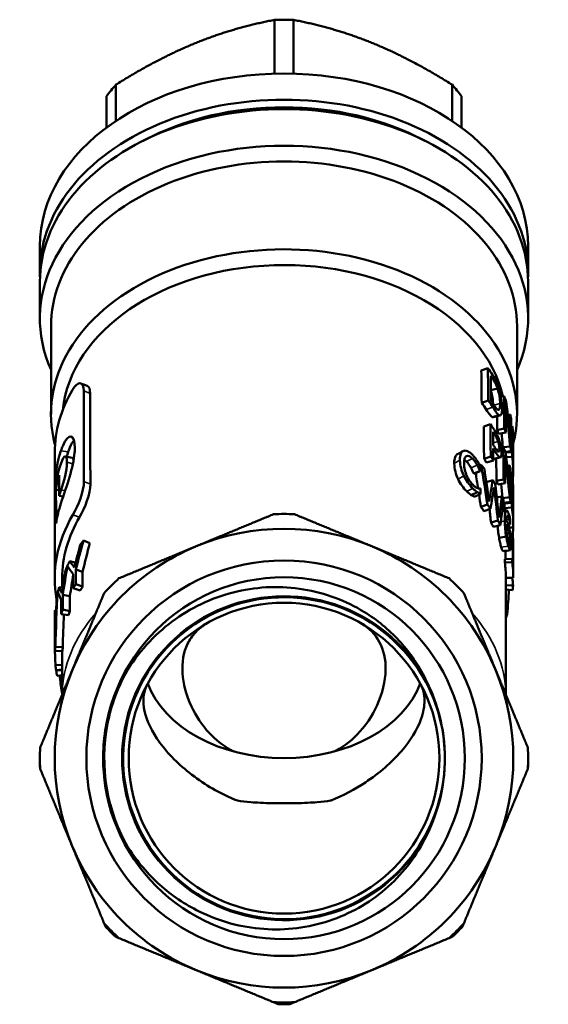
# Model space of a CAD drawing. Header units: millimetres. Extents: x 33 to 194, y 73 to 246.
# Tile 10 of 10: x 137 to 173, y 180 to 246. Entities that reach past the tile are written whole.
import ezdxf

# ---------------------------------------------------------------- set-up
doc = ezdxf.new("R2010")
doc.units = ezdxf.units.MM
doc.layers.add('Видимые тонкие (ГОСТ)', color=7, linetype='Continuous', lineweight=35)
doc.layers.add('Видимый контур (ГОСТ)', color=7, linetype='Continuous', lineweight=50)

msp = doc.modelspace()

# ---------------------------------------------------------------- linework, layer by layer
at = {"layer": 'Видимые тонкие (ГОСТ)'}
for p, q in [((168.897, 222.201), (169.029, 222.243)), ((141.82, 221.239), (141.383, 221.411)), ((168.59, 220.163), (169.046, 220.309)), ((169.113, 220.455), (169.528, 220.56)), ((169.055, 218.397), (169.191, 218.437)), ((170.274, 218.371), (170.403, 218.376)), ((169.06, 217.901), (169.401, 217.993)), ((170.276, 218.017), (170.418, 218.019)), ((170.277, 217.634), (170.421, 217.635)), ((140.331, 217.293), (139.845, 217.375)), ((169.067, 217.267), (169.206, 217.308)), ((169.072, 216.811), (169.543, 216.928)), ((169.269, 217.456), (169.484, 217.511)), ((169.901, 217.264), (170.4, 217.283)), ((140.658, 216.492), (140.246, 216.591)), ((166.433, 216.512), (166.817, 216.739)), ((167.248, 216.649), (167.659, 216.85)), ((167.564, 216.218), (167.986, 216.408)), ((166.689, 215.463), (167.081, 215.682)), ((141.834, 215.126), (141.398, 215.299)), ((170.249, 214.939), (170.393, 214.945)), ((140.134, 214.674), (139.853, 214.722)), ((167.276, 214.632), (167.687, 214.832)), ((170.251, 214.585), (170.412, 214.589)), ((170.252, 214.202), (170.417, 214.205)), ((169.891, 213.83), (170.39, 213.853)), ((141.109, 212.897), (140.649, 213.035)), ((169.674, 213.274), (169.929, 213.32)), ((170.409, 213.036), (170.413, 213.036)), ((169.578, 212.579), (169.846, 212.632)), ((169.958, 212.711), (170.149, 212.737)), ((169.958, 212.138), (170.083, 212.157)), ((169.609, 210.848), (170.099, 210.92)), ((170.07, 211.261), (170.201, 211.277))]:
    msp.add_line(p, q, dxfattribs=at)
for major_axis, start_param, end_param in [((-15, 0), 5.724797, 6.272042), ((15, 0), 0.011143, 0.558388)]:
    msp.add_ellipse((154.923, 200.775), major_axis=major_axis, ratio=0.706691, start_param=start_param, end_param=end_param, dxfattribs=at)
for points, knots in [([(164.425, 191.117), (163.079, 188.785), (160.845, 186.981), (158.283, 186.157), (155.721, 185.333), (152.855, 185.495), (150.403, 186.604), (147.952, 187.712), (145.937, 189.755), (144.863, 192.222), (143.79, 194.688), (143.667, 197.554), (144.525, 200.102), (145.383, 202.651), (147.214, 204.858), (149.559, 206.172), (151.904, 207.486), (154.742, 207.895), (157.362, 207.297), (159.982, 206.7), (162.361, 205.102), (163.904, 202.902), (164.078, 202.654), (164.241, 202.399), (164.393, 202.137)], [0.523432, 0.523432, 0.523432, 0.523432, 1.25952, 1.25952, 1.25952, 1.995378, 1.995378, 1.995378, 2.731014, 2.731014, 2.731014, 3.466432, 3.466432, 3.466432, 4.201637, 4.201637, 4.201637, 4.936634, 4.936634, 4.936634, 5.671428, 5.671428, 5.671428, 5.754182, 5.754182, 5.754182, 5.754182]), ([(144.429, 190.511), (142.972, 193.021), (142.459, 196.066), (143.012, 198.915), (143.266, 200.219), (143.741, 201.477), (144.402, 202.628)], [2.615728, 2.615728, 2.615728, 2.615728, 3.333524, 3.333524, 3.333524, 3.661887, 3.661887, 3.661887, 3.661887])]:
    msp.add_open_spline(points, degree=3, knots=knots, dxfattribs=at)
at = {"layer": 'Видимый контур (ГОСТ)'}
for p, q in [((154.279, 242.85), (154.279, 246.48)), ((155.566, 242.85), (155.566, 246.48)), ((143.566, 239.658), (143.566, 242.11)), ((166.279, 239.658), (166.279, 242.11)), ((142.923, 239.202), (142.923, 241.321)), ((166.923, 239.202), (166.923, 241.321)), ((138.423, 229.43), (138.423, 231.199)), ((171.423, 229.43), (171.423, 231.199)), ((138.423, 228.793), (138.423, 226.317)), ((171.423, 228.793), (171.423, 226.317)), ((139.173, 225.785), (139.173, 219.851)), ((170.673, 225.785), (170.673, 219.851)), ((168.26, 222.793), (168.704, 222.955)), ((168.906, 221.457), (169.355, 221.581)), ((169.595, 221.028), (169.794, 221.069)), ((168.286, 220.601), (168.732, 220.761)), ((168.998, 219.649), (169.467, 219.771)), ((170.053, 219.793), (170.21, 219.811)), ((168.421, 219.018), (168.871, 219.173)), ((169.33, 218.774), (169.811, 218.872)), ((170.272, 219.03), (170.344, 219.035)), ((169.431, 218.522), (169.915, 218.611)), ((170.273, 218.716), (170.345, 218.721)), ((170.273, 218.7), (170.347, 218.706)), ((170.274, 218.609), (170.374, 218.615)), ((169.595, 217.602), (169.743, 217.634)), ((169.753, 217.613), (170.207, 217.667)), ((170.422, 217.881), (170.422, 217.003)), ((139.423, 217.241), (139.423, 214.826)), ((167.243, 217.009), (167.253, 217.014)), ((168.447, 216.825), (168.898, 216.978)), ((169.88, 217.307), (170.278, 217.346)), ((169.903, 217.248), (170.342, 217.28)), ((169.945, 216.939), (170.343, 216.968)), ((168.169, 216.384), (168.251, 216.419)), ((168.617, 216.571), (169.073, 216.715)), ((170.015, 216.359), (170.181, 216.38)), ((167.748, 215.833), (168.176, 216.017)), ((167.765, 215.814), (168.193, 215.997)), ((170.246, 215.626), (170.418, 215.623)), ((170.247, 215.598), (170.326, 215.604)), ((170.422, 216.132), (170.422, 215.882)), ((168.602, 215.243), (169.034, 215.382)), ((169.282, 215.335), (169.761, 215.437)), ((169.387, 215.084), (169.869, 215.177)), ((170.248, 215.285), (170.327, 215.291)), ((170.248, 215.269), (170.329, 215.275)), ((170.248, 215.178), (170.359, 215.185)), ((139.728, 214.713), (139.51, 214.73)), ((140, 214.282), (139.728, 214.321)), ((167.575, 214.383), (167.996, 214.573)), ((167.786, 214.269), (168.215, 214.451)), ((169.309, 214.213), (169.648, 214.292)), ((169.702, 214.175), (170.177, 214.236)), ((139.423, 213.964), (139.423, 213.561)), ((168.228, 213.577), (168.671, 213.74)), ((169.759, 213.862), (170.253, 213.914)), ((169.827, 213.809), (170.324, 213.849)), ((169.828, 213.498), (170.325, 213.537)), ((170.422, 214.086), (170.422, 213.744)), ((168.429, 213.299), (168.88, 213.452)), ((139.423, 212.79), (139.423, 208.75)), ((168.916, 212.523), (169.382, 212.65)), ((169.073, 212.228), (169.545, 212.345)), ((170.083, 212.392), (170.218, 212.408)), ((170.087, 212.38), (170.221, 212.396)), ((170.422, 212.581), (170.422, 212.331)), ((169.457, 211.5), (169.941, 211.588)), ((169.982, 211.782), (170.162, 211.806)), ((170.139, 212.195), (170.421, 212.193)), ((170.219, 211.746), (170.339, 211.755)), ((170.241, 211.546), (170.34, 211.554)), ((170.361, 211.61), (170.393, 211.612)), ((141.798, 211.129), (141.361, 211.3)), ((170.265, 211.153), (170.388, 211.159)), ((170.41, 210.603), (170.415, 210.603)), ((170.411, 210.345), (170.415, 210.345)), ((140.846, 209.806), (140.448, 209.914)), ((169.847, 210.045), (170.344, 210.08)), ((169.847, 209.82), (170.345, 209.856)), ((141.313, 209.203), (140.859, 209.352)), ((139.923, 208.75), (139.923, 208.127)), ((141.313, 208.211), (140.859, 208.359)), ((169.923, 208.792), (169.923, 200.891)), ((169.923, 208.792), (170.422, 208.792)), ((169.923, 208.292), (170.405, 208.276)), ((139.645, 207.848), (139.622, 207.851)), ((139.967, 208.121), (139.726, 208.155)), ((140.452, 207.539), (139.97, 207.632)), ((141.141, 207.939), (140.682, 208.078)), ((169.923, 207.989), (170.378, 207.965)), ((139.525, 206.611), (139.447, 206.614)), ((140.347, 206.258), (139.861, 206.341)), ((140.452, 206.546), (139.969, 206.639)), ((169.923, 206.352), (170.017, 206.336)), ((139.423, 205.556), (139.423, 205.059)), ((139.465, 204.785), (139.423, 204.785)), ((139.423, 204.723), (139.423, 204.173)), ((139.455, 204.37), (139.447, 204.37)), ((139.448, 204.018), (139.427, 204.018)), ((139.944, 203.84), (139.445, 203.859)), ((139.968, 204.093), (139.47, 204.12)), ((139.923, 203.84), (139.923, 200.891)), ((139.923, 202.908), (139.472, 202.883)), ((139.923, 202.584), (139.516, 202.552)), ((139.923, 202.558), (139.521, 202.526)), ((139.923, 202.211), (139.585, 202.177)), ((139.923, 201.067), (139.899, 201.063))]:
    msp.add_line(p, q, dxfattribs=at)
for radius in [13.361, 12.225, 12.225, 10.5]:
    msp.add_circle((154.923, 196.601), radius, dxfattribs=at)
for radius, start, end in [(16.5, 87.54998, 92.45002), (15.5, 67.5, 112.5), (15.5, 112.5, 157.5), (15.5, 22.5, 67.5), (16.5, 132.54998, 137.45002), (16.5, 42.54998, 47.45002), (15.5, 157.5, 202.5), (15.5, 337.5, 22.5), (16.5, 177.54998, 182.45002), (10.88, 358.47661, 1.84258), (16.5, 357.54998, 2.45002), (15.5, 202.5, 247.5), (15.5, 292.5, 337.5), (16.5, 222.54998, 227.45002), (16.5, 312.54998, 317.45002), (15.5, 247.5, 292.5), (16.5, 267.54998, 272.45002)]:
    msp.add_arc((154.923, 196.601), radius, start, end, dxfattribs=at)
for centre, major_axis, start_param, end_param in [((154.923, 236.951), (-13.5, 0), 4.664672, 4.760106), ((154.923, 231.199), (-16.5, 0), 3.141593, 6.283185), ((154.923, 229.43), (-16.5, 0), 3.114284, 6.310493), ((154.923, 236.951), (-13.5, 0), 5.71187, 5.807303), ((154.923, 236.951), (-13.5, 0), 3.617475, 3.712908), ((154.923, 229.43), (15.773, 0), 0.922523, 2.21907), ((154.923, 228.793), (16.5, 0), 0, 3.141593), ((154.923, 226.317), (16.5, 0), 5.98052, 9.727443), ((154.923, 225.785), (15.75, 0), 0, 3.141593), ((154.923, 219.851), (15.75, 0), 6.104775, 9.610202), ((154.923, 219.319), (15, 0), 0.164384, 3.065495), ((154.923, 203.322), (-9.5, 0), 0.250775, 2.890818)]:
    msp.add_ellipse(centre, major_axis=major_axis, ratio=0.706691, start_param=start_param, end_param=end_param, dxfattribs=at)
for points, weights in [([(154.279, 246.48), (151.443, 245.936), (148.923, 244.908)], [1.00227287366, 1.03194715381, 1]), ([(160.923, 244.908), (158.402, 245.936), (155.566, 246.48)], [1, 1.03194715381, 1.00227287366]), ([(148.923, 244.908), (146.402, 243.879), (143.566, 242.11)], [1, 1.03194715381, 1.00227287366]), ([(166.279, 242.11), (163.443, 243.879), (160.923, 244.908)], [1.00227287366, 1.03194715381, 1]), ([(148.991, 210.921), (151.522, 211.97), (154.217, 213.086)], [1, 1.02768567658, 1.02313354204]), ([(155.628, 213.086), (158.323, 211.97), (160.854, 210.921)], [1.02313354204, 1.02768567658, 1]), ([(143.765, 208.756), (146.459, 209.872), (148.991, 210.921)], [1.02313354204, 1.02768567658, 1]), ([(160.854, 210.921), (163.386, 209.872), (166.08, 208.756)], [1, 1.02768567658, 1.02313354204]), ([(140.602, 202.533), (141.651, 205.064), (142.767, 207.759)], [1, 1.02768567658, 1.02313354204]), ([(167.078, 207.759), (168.194, 205.064), (169.243, 202.533)], [1.02313354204, 1.02768567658, 1]), ([(138.438, 197.306), (139.554, 200.001), (140.602, 202.533)], [1.02313354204, 1.02768567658, 1]), ([(169.243, 202.533), (170.291, 200.001), (171.407, 197.306)], [1, 1.02768567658, 1.02313354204]), ([(138.438, 195.896), (138.435, 195.902), (138.432, 195.908)], [1.12331139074, 1.12322734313, 1.12314310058]), ([(140.602, 190.669), (139.554, 193.201), (138.438, 195.896)], [1, 1.02768567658, 1.02313354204]), ([(171.407, 195.896), (170.291, 193.201), (169.243, 190.669)], [1.02313354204, 1.02768567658, 1]), ([(171.413, 195.908), (171.41, 195.902), (171.407, 195.896)], [1.12314310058, 1.12322734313, 1.12331139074]), ([(142.767, 185.443), (141.651, 188.138), (140.602, 190.669)], [1.02313354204, 1.02768567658, 1]), ([(169.243, 190.669), (168.194, 188.138), (167.078, 185.443)], [1, 1.02768567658, 1.02313354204]), ([(142.861, 185.216), (142.814, 185.33), (142.767, 185.443)], [1.12029998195, 1.12183573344, 1.12331139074]), ([(167.078, 185.443), (167.031, 185.33), (166.984, 185.216)], [1.12331139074, 1.12183573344, 1.12029998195]), ([(143.765, 184.446), (143.645, 184.495), (143.524, 184.545)], [1.12331139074, 1.12175064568, 1.12012267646]), ([(148.991, 182.281), (146.459, 183.329), (143.765, 184.446)], [1, 1.02768567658, 1.02313354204]), ([(166.08, 184.446), (163.386, 183.329), (160.854, 182.281)], [1.02313354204, 1.02768567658, 1]), ([(166.321, 184.545), (166.2, 184.495), (166.08, 184.446)], [1.12012267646, 1.12175064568, 1.12331139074]), ([(154.217, 180.116), (151.522, 181.232), (148.991, 182.281)], [1.02313354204, 1.02768567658, 1]), ([(160.854, 182.281), (158.323, 181.232), (155.628, 180.116)], [1, 1.02768567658, 1.02313354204]), ([(154.547, 179.98), (154.381, 180.048), (154.217, 180.116)], [1.11891804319, 1.12117754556, 1.12331139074]), ([(155.628, 180.116), (155.464, 180.048), (155.298, 179.98)], [1.12331139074, 1.12117754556, 1.11891804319])]:
    msp.add_rational_spline(points, weights, degree=2, dxfattribs=at)
for points in [[(168.704, 222.955), (168.814, 222.808), (168.918, 222.659), (169.018, 222.509)], [(168.732, 220.761), (168.723, 221.492), (168.714, 222.224), (168.704, 222.955)], [(168.286, 220.601), (168.278, 221.332), (168.269, 222.063), (168.26, 222.793)], [(168.894, 222.443), (168.94, 222.377), (168.985, 222.31), (169.029, 222.243)], [(168.914, 220.754), (168.907, 221.317), (168.901, 221.88), (168.894, 222.443)], [(140.633, 221.498), (140.998, 222.115), (141.381, 222.06), (141.383, 221.411)], [(141.185, 221.92), (141.33, 221.866), (141.475, 221.813), (141.62, 221.759)], [(141.619, 221.759), (141.739, 221.715), (141.819, 221.539), (141.82, 221.239)], [(139.426, 217.241), (139.428, 218.697), (139.837, 220.154), (140.633, 221.498)], [(141.383, 221.411), (141.388, 219.374), (141.393, 217.336), (141.398, 215.299)], [(141.82, 221.239), (141.824, 219.201), (141.829, 217.164), (141.834, 215.126)], [(169.794, 221.069), (169.85, 220.938), (169.902, 220.805), (169.95, 220.672)], [(169.811, 218.872), (169.805, 219.605), (169.799, 220.337), (169.794, 221.069)], [(168.59, 220.163), (168.494, 220.311), (168.393, 220.457), (168.286, 220.601)], [(169.046, 220.309), (168.946, 220.461), (168.842, 220.612), (168.732, 220.761)], [(169.048, 220.554), (169.004, 220.621), (168.96, 220.687), (168.914, 220.754)], [(169.901, 220.506), (169.906, 219.874), (169.91, 219.243), (169.915, 218.611)], [(170.207, 217.667), (170.127, 218.617), (170.025, 219.563), (169.901, 220.506)], [(169.95, 220.672), (170.058, 219.808), (170.147, 218.94), (170.218, 218.071)], [(169.065, 219.637), (169.045, 219.632), (169.022, 219.636), (168.998, 219.649)], [(169.541, 219.756), (169.382, 219.716), (169.223, 219.677), (169.065, 219.637)], [(169.33, 218.774), (169.328, 219.083), (169.326, 219.392), (169.324, 219.702)], [(170.21, 219.811), (170.232, 219.722), (170.252, 219.633), (170.27, 219.544)], [(170.218, 218.071), (170.216, 218.651), (170.213, 219.231), (170.21, 219.811)], [(170.27, 219.544), (170.273, 218.811), (170.276, 218.078), (170.278, 217.346)], [(168.447, 216.825), (168.438, 217.556), (168.43, 218.287), (168.421, 219.018)], [(168.871, 219.173), (168.986, 219.008), (169.095, 218.842), (169.198, 218.674)], [(168.898, 216.978), (168.889, 217.71), (168.88, 218.441), (168.871, 219.173)], [(169.915, 218.611), (169.882, 218.699), (169.847, 218.786), (169.811, 218.872)], [(170.345, 218.721), (170.345, 218.826), (170.344, 218.93), (170.344, 219.035)], [(169.052, 218.658), (169.099, 218.585), (169.146, 218.511), (169.191, 218.437)], [(169.061, 217.782), (169.058, 218.074), (169.055, 218.366), (169.052, 218.658)], [(169.431, 218.522), (169.399, 218.606), (169.365, 218.69), (169.33, 218.774)], [(169.713, 217.628), (169.687, 217.938), (169.659, 218.248), (169.629, 218.558)], [(170.347, 218.706), (170.347, 218.711), (170.346, 218.716), (170.345, 218.721)], [(169.176, 217.601), (169.139, 217.662), (169.101, 217.722), (169.061, 217.782)], [(169.064, 217.533), (169.067, 217.261), (169.07, 216.988), (169.073, 216.715)], [(169.206, 217.308), (169.16, 217.384), (169.113, 217.459), (169.064, 217.533)], [(169.743, 217.634), (169.801, 217.503), (169.856, 217.371), (169.907, 217.238)], [(169.761, 215.437), (169.755, 216.17), (169.749, 216.902), (169.743, 217.634)], [(170.278, 217.346), (170.257, 217.453), (170.233, 217.56), (170.207, 217.667)], [(139.435, 214.395), (139.38, 215.396), (139.518, 216.401), (139.845, 217.375)], [(140.246, 216.591), (140.245, 217.158), (140.05, 217.118), (139.851, 216.531)], [(140.145, 216.993), (140.303, 216.958), (140.46, 216.923), (140.618, 216.888)], [(140.331, 217.293), (140.296, 217.187), (140.262, 217.081), (140.231, 216.974)], [(140.616, 216.888), (140.654, 216.879), (140.684, 216.826), (140.702, 216.727)], [(166.638, 217.131), (166.765, 217.203), (166.892, 217.275), (167.02, 217.347)], [(169.073, 216.715), (169.017, 216.803), (168.958, 216.891), (168.898, 216.978)], [(169.55, 216.929), (169.391, 216.89), (169.233, 216.85), (169.075, 216.811)], [(169.282, 215.335), (169.278, 215.843), (169.275, 216.352), (169.271, 216.86)], [(169.855, 217.072), (169.86, 216.44), (169.865, 215.809), (169.869, 215.177)], [(170.177, 214.236), (170.092, 215.184), (169.984, 216.13), (169.855, 217.072)], [(169.898, 217.259), (169.899, 217.261), (169.9, 217.262), (169.901, 217.264)], [(169.901, 217.264), (169.907, 217.276), (169.911, 217.291), (169.914, 217.31)], [(169.907, 217.238), (170.019, 216.375), (170.113, 215.508), (170.189, 214.639)], [(170.343, 216.968), (170.343, 217.072), (170.343, 217.176), (170.342, 217.28)], [(170.418, 215.623), (170.434, 216.072), (170.409, 216.521), (170.343, 216.968)], [(170.378, 216.949), (170.408, 216.677), (170.422, 216.405), (170.422, 216.132)], [(170.409, 216.934), (170.399, 216.934), (170.389, 216.934), (170.379, 216.933)], [(170.406, 216.626), (170.406, 216.749), (170.405, 216.852), (170.404, 216.934)], [(139.851, 216.531), (139.567, 215.691), (139.423, 214.828), (139.423, 213.964)], [(139.853, 214.722), (140.053, 215.309), (140.247, 216.011), (140.246, 216.591)], [(167.248, 216.649), (167.201, 216.696), (167.154, 216.733), (167.11, 216.761)], [(168.188, 216.349), (168.189, 216.232), (168.191, 216.114), (168.193, 215.997)], [(168.251, 216.419), (168.325, 216.333), (168.396, 216.247), (168.466, 216.16)], [(168.671, 213.74), (168.538, 214.635), (168.398, 215.529), (168.251, 216.419)], [(168.617, 216.571), (168.562, 216.656), (168.505, 216.741), (168.447, 216.825)], [(169.075, 216.811), (169.074, 216.811), (169.073, 216.811), (169.072, 216.811)], [(170.181, 216.38), (170.204, 216.291), (170.225, 216.202), (170.244, 216.113)], [(170.189, 214.639), (170.186, 215.22), (170.183, 215.8), (170.181, 216.38)], [(139.51, 214.73), (139.561, 215.065), (139.633, 215.398), (139.727, 215.728)], [(139.727, 215.728), (139.727, 215.259), (139.728, 214.79), (139.728, 214.321)], [(167.765, 215.814), (167.759, 215.821), (167.754, 215.827), (167.748, 215.833)], [(168.042, 214.831), (167.989, 215.176), (167.936, 215.52), (167.881, 215.864)], [(168.193, 215.997), (168.187, 216.004), (168.181, 216.01), (168.176, 216.017)], [(168.466, 216.16), (168.577, 215.427), (168.683, 214.691), (168.785, 213.954)], [(170.244, 216.113), (170.248, 215.38), (170.251, 214.647), (170.253, 213.914)], [(170.327, 215.291), (170.326, 215.395), (170.326, 215.5), (170.326, 215.604)], [(141.398, 215.299), (141.399, 214.649), (141.017, 213.651), (140.649, 213.035)], [(141.834, 215.126), (141.835, 214.477), (141.465, 213.494), (141.109, 212.897)], [(168.785, 213.954), (168.871, 214.431), (168.954, 214.907), (169.034, 215.382)], [(169.119, 214.882), (169.043, 214.407), (168.963, 213.93), (168.88, 213.452)], [(169.034, 215.382), (169.093, 215.292), (169.15, 215.202), (169.205, 215.111)], [(169.382, 212.65), (169.299, 213.396), (169.212, 214.14), (169.119, 214.882)], [(169.205, 215.111), (169.293, 214.363), (169.377, 213.613), (169.456, 212.862)], [(169.387, 215.084), (169.354, 215.168), (169.319, 215.252), (169.282, 215.335)], [(169.681, 214.221), (169.654, 214.522), (169.625, 214.823), (169.594, 215.124)], [(169.869, 215.177), (169.835, 215.264), (169.799, 215.351), (169.761, 215.437)], [(170.329, 215.275), (170.328, 215.28), (170.327, 215.286), (170.327, 215.291)], [(139.432, 213.176), (139.412, 213.59), (139.424, 214.004), (139.47, 214.417)], [(139.47, 214.417), (139.457, 214.048), (139.447, 213.679), (139.44, 213.31)], [(139.512, 212.454), (139.511, 213.213), (139.511, 213.971), (139.51, 214.73)], [(139.728, 214.321), (139.766, 214.455), (139.808, 214.589), (139.853, 214.722)], [(168.228, 213.577), (168.188, 213.853), (168.147, 214.129), (168.106, 214.405)], [(168.194, 214.818), (168.199, 214.811), (168.205, 214.805), (168.21, 214.799)], [(168.21, 214.799), (168.211, 214.683), (168.213, 214.567), (168.215, 214.451)], [(169.456, 212.862), (169.524, 213.34), (169.587, 213.816), (169.648, 214.292)], [(169.648, 214.292), (169.69, 214.202), (169.731, 214.111), (169.771, 214.02)], [(170.253, 213.914), (170.23, 214.022), (170.205, 214.129), (170.177, 214.236)], [(139.842, 213.818), (139.692, 213.369), (139.581, 212.913), (139.512, 212.454)], [(168.429, 213.299), (168.364, 213.392), (168.297, 213.485), (168.228, 213.577)], [(168.88, 213.452), (168.812, 213.549), (168.743, 213.645), (168.671, 213.74)], [(169.771, 214.02), (169.701, 213.463), (169.625, 212.905), (169.545, 212.345)], [(169.759, 213.862), (169.757, 213.87), (169.756, 213.878), (169.754, 213.886)], [(169.828, 213.498), (169.828, 213.601), (169.827, 213.705), (169.827, 213.809)], [(169.874, 213.813), (169.88, 213.816), (169.886, 213.822), (169.891, 213.83)], [(169.891, 213.83), (169.899, 213.842), (169.904, 213.858), (169.907, 213.878)], [(170.325, 213.537), (170.324, 213.641), (170.324, 213.745), (170.324, 213.849)], [(170.421, 212.193), (170.43, 212.642), (170.397, 213.091), (170.325, 213.537)], [(140.649, 213.035), (139.579, 211.243), (139.2, 209.249), (139.555, 207.32)], [(139.44, 213.31), (139.428, 213.137), (139.423, 212.964), (139.423, 212.79)], [(141.109, 212.897), (140.329, 211.589), (139.928, 210.17), (139.925, 208.75)], [(168.916, 212.523), (168.883, 212.826), (168.849, 213.128), (168.815, 213.43)], [(169.676, 213.29), (169.77, 213.306), (169.863, 213.323), (169.957, 213.339)], [(169.854, 213.321), (169.846, 213.38), (169.837, 213.439), (169.828, 213.498)], [(170.363, 213.519), (170.403, 213.207), (170.422, 212.894), (170.422, 212.581)], [(170.401, 213.504), (170.389, 213.504), (170.377, 213.503), (170.365, 213.503)], [(170.413, 213.036), (170.413, 213.235), (170.413, 213.394), (170.412, 213.51)], [(170.413, 212.955), (170.413, 212.982), (170.413, 213.009), (170.413, 213.036)], [(169.073, 212.228), (169.023, 212.327), (168.97, 212.425), (168.916, 212.523)], [(169.545, 212.345), (169.493, 212.447), (169.439, 212.549), (169.382, 212.65)], [(170.221, 212.396), (170.22, 212.4), (170.219, 212.404), (170.218, 212.408)], [(170.22, 212.679), (170.22, 212.584), (170.221, 212.49), (170.221, 212.396)], [(170.34, 211.554), (170.34, 211.621), (170.34, 211.688), (170.339, 211.755)], [(170.388, 211.159), (170.376, 211.291), (170.36, 211.422), (170.34, 211.554)], [(170.393, 211.612), (170.399, 211.536), (170.405, 211.461), (170.409, 211.385)], [(140.77, 209.477), (140.887, 209.991), (141.012, 210.503), (141.143, 211.012)], [(141.361, 211.3), (141.182, 210.655), (141.015, 210.005), (140.859, 209.352)], [(141.143, 211.012), (141.214, 211.109), (141.286, 211.205), (141.361, 211.3)], [(141.798, 211.129), (141.625, 210.491), (141.463, 209.849), (141.313, 209.203)], [(170.391, 209.685), (170.39, 210.176), (170.389, 210.668), (170.388, 211.159)], [(170.409, 211.385), (170.41, 210.725), (170.411, 210.065), (170.412, 209.404)], [(170.224, 210.646), (170.058, 210.627), (169.893, 210.608), (169.728, 210.589)], [(169.891, 210.048), (169.891, 210.235), (169.891, 210.421), (169.89, 210.608)], [(170.411, 210.263), (170.412, 210.29), (170.414, 210.317), (170.415, 210.345)], [(170.415, 210.345), (170.415, 210.431), (170.415, 210.517), (170.415, 210.603)], [(140.29, 209.581), (140.172, 208.934), (140.065, 208.284), (139.97, 207.632)], [(140.153, 209.32), (140.199, 209.423), (140.248, 209.526), (140.299, 209.629)], [(140.682, 209.04), (140.54, 209.224), (140.409, 209.404), (140.29, 209.581)], [(140.299, 209.629), (140.347, 209.724), (140.396, 209.819), (140.448, 209.914)], [(140.448, 209.914), (140.548, 209.771), (140.656, 209.625), (140.77, 209.477)], [(169.847, 209.82), (169.847, 209.895), (169.847, 209.97), (169.847, 210.045)], [(169.923, 208.792), (169.922, 209.135), (169.897, 209.479), (169.847, 209.82)], [(170.344, 210.08), (170.363, 209.949), (170.379, 209.817), (170.391, 209.685)], [(170.345, 209.856), (170.344, 209.931), (170.344, 210.005), (170.344, 210.08)], [(170.422, 208.792), (170.422, 209.147), (170.396, 209.502), (170.345, 209.856)], [(139.915, 207.748), (139.986, 208.274), (140.066, 208.797), (140.153, 209.32)], [(140.682, 209.005), (140.599, 208.518), (140.522, 208.029), (140.452, 207.539)], [(140.682, 208.078), (140.682, 208.399), (140.682, 208.72), (140.682, 209.04)], [(140.859, 209.352), (140.859, 209.021), (140.859, 208.69), (140.859, 208.359)], [(141.313, 209.203), (141.313, 208.872), (141.313, 208.542), (141.313, 208.211)], [(170.412, 209.404), (170.419, 209.275), (170.422, 209.146), (170.422, 209.017)], [(170.422, 209.017), (170.422, 208.942), (170.422, 208.867), (170.422, 208.792)], [(140.859, 208.359), (140.798, 208.266), (140.739, 208.173), (140.682, 208.078)], [(141.313, 208.211), (141.254, 208.121), (141.196, 208.03), (141.141, 207.939)], [(170.405, 208.276), (170.394, 208.447), (170.376, 208.62), (170.351, 208.792)], [(170.378, 207.965), (170.389, 208.068), (170.398, 208.172), (170.405, 208.276)], [(139.445, 203.859), (139.468, 205.102), (139.509, 206.346), (139.566, 207.587)], [(139.622, 207.851), (139.554, 206.609), (139.503, 205.365), (139.47, 204.12)], [(139.566, 207.587), (139.584, 207.675), (139.602, 207.763), (139.622, 207.851)], [(139.638, 207.819), (139.665, 207.931), (139.694, 208.043), (139.726, 208.155)], [(139.861, 207.303), (139.774, 207.477), (139.7, 207.649), (139.638, 207.819)], [(139.726, 208.155), (139.781, 208.02), (139.844, 207.885), (139.915, 207.748)], [(139.97, 207.632), (139.97, 207.301), (139.97, 206.97), (139.969, 206.639)], [(170.017, 206.336), (170.056, 206.883), (170.092, 207.43), (170.126, 207.978)], [(139.861, 206.341), (139.861, 206.662), (139.861, 206.982), (139.861, 207.303)], [(140.452, 207.539), (140.452, 207.208), (140.452, 206.877), (140.452, 206.546)], [(139.447, 206.614), (139.428, 206.005), (139.42, 205.395), (139.423, 204.785)], [(139.423, 205.556), (139.423, 205.798), (139.424, 206.04), (139.428, 206.283)], [(139.428, 206.283), (139.432, 206.393), (139.438, 206.504), (139.447, 206.614)], [(139.969, 206.639), (139.931, 206.54), (139.895, 206.441), (139.861, 206.341)], [(140.044, 206.309), (140.013, 205.571), (139.987, 204.832), (139.968, 204.093)], [(140.452, 206.546), (140.415, 206.45), (140.38, 206.354), (140.347, 206.258)], [(169.923, 206.072), (169.956, 206.16), (169.987, 206.248), (170.017, 206.336)], [(139.423, 204.785), (139.42, 204.647), (139.428, 204.509), (139.447, 204.37)], [(139.447, 204.37), (139.438, 204.253), (139.431, 204.135), (139.427, 204.018)], [(139.427, 204.018), (139.424, 204.07), (139.423, 204.121), (139.423, 204.173)], [(139.434, 204.018), (139.443, 203.639), (139.455, 203.261), (139.472, 202.883)], [(139.47, 204.12), (139.46, 204.033), (139.452, 203.946), (139.445, 203.859)], [(139.968, 204.093), (139.959, 204.009), (139.951, 203.924), (139.944, 203.84)], [(139.472, 202.883), (139.484, 202.772), (139.499, 202.662), (139.516, 202.552)], [(139.528, 202.553), (139.526, 202.544), (139.523, 202.535), (139.521, 202.526)], [(139.521, 202.526), (139.539, 202.409), (139.561, 202.293), (139.585, 202.177)], [(139.756, 202.194), (139.799, 201.816), (139.847, 201.439), (139.899, 201.063)], [(139.899, 201.063), (139.907, 201.041), (139.915, 201.019), (139.923, 200.997)], [(138.432, 195.908), (138.425, 196.12), (138.422, 196.33), (138.423, 196.538)], [(171.422, 196.538), (171.423, 196.33), (171.42, 196.12), (171.413, 195.908)], [(152.67, 193.632), (152.361, 193.658), (152.059, 193.692), (151.776, 193.733)], [(158.069, 193.733), (157.784, 193.692), (157.481, 193.658), (157.17, 193.632)]]:
    msp.add_open_spline(points, degree=3, dxfattribs=at)
for points, knots in [([(169.018, 222.509), (169.141, 222.322), (169.23, 222.158), (169.294, 222.019), (169.357, 221.88), (169.409, 221.745), (169.451, 221.613)], [0, 0, 0, 0, 1, 1, 1, 2, 2, 2, 2]), ([(169.029, 222.243), (169.107, 222.124), (169.17, 222.014), (169.219, 221.912), (169.268, 221.81), (169.313, 221.7), (169.355, 221.581)], [-2, -2, -2, -2, -1, -1, -1, 0, 0, 0, 0]), ([(169.355, 221.581), (169.413, 221.412), (169.455, 221.241), (169.484, 221.069), (169.512, 220.898), (169.527, 220.728), (169.528, 220.56)], [-2, -2, -2, -2, -1, -1, -1, 0, 0, 0, 0]), ([(169.451, 221.613), (169.522, 221.388), (169.575, 221.161), (169.612, 220.933), (169.648, 220.705), (169.667, 220.483), (169.669, 220.27)], [0, 0, 0, 0, 1, 1, 1, 2, 2, 2, 2]), ([(169.055, 220.544), (169.049, 220.678), (169.036, 220.813), (169.014, 220.948), (168.989, 221.1), (168.954, 221.251), (168.906, 221.4)], [0.202001, 0.202001, 0.202001, 0.202001, 1, 1, 1, 1.89553, 1.89553, 1.89553, 1.89553]), ([(169.467, 219.771), (169.412, 219.805), (169.354, 219.863), (169.293, 219.944), (169.232, 220.026), (169.151, 220.148), (169.046, 220.309)], [0, 0, 0, 0, 1, 1, 1, 2, 2, 2, 2]), ([(169.383, 220.144), (169.342, 220.162), (169.296, 220.205), (169.242, 220.274), (169.189, 220.343), (169.125, 220.437), (169.048, 220.554)], [-2, -2, -2, -2, -1, -1, -1, 0, 0, 0, 0]), ([(169.528, 220.56), (169.53, 220.389), (169.519, 220.27), (169.495, 220.204), (169.471, 220.138), (169.435, 220.118), (169.383, 220.144)], [-2, -2, -2, -2, -1, -1, -1, 0, 0, 0, 0]), ([(169.669, 220.27), (169.67, 220.069), (169.654, 219.927), (169.619, 219.842), (169.583, 219.757), (169.533, 219.734), (169.467, 219.771)], [0, 0, 0, 0, 1, 1, 1, 2, 2, 2, 2]), ([(168.998, 219.649), (168.945, 219.679), (168.889, 219.734), (168.829, 219.812), (168.77, 219.89), (168.692, 220.008), (168.59, 220.163)], [0, 0, 0, 0, 1, 1, 1, 2, 2, 2, 2]), ([(170.344, 219.035), (170.353, 219.005), (170.364, 218.95), (170.376, 218.872), (170.388, 218.793), (170.397, 218.706), (170.404, 218.609)], [0, 0, 0, 0, 1, 1, 1, 2, 2, 2, 2]), ([(139.845, 217.375), (139.884, 217.492), (139.925, 217.598), (139.966, 217.693), (140.369, 218.623), (140.778, 218.496), (140.78, 217.561)], [-14, -14, -14, -14, -13.907566, -13.907566, -13.907566, -13, -13, -13, -13]), ([(169.191, 218.437), (169.242, 218.354), (169.283, 218.277), (169.316, 218.208), (169.349, 218.139), (169.378, 218.067), (169.401, 217.993)], [-2, -2, -2, -2, -1, -1, -1, 0, 0, 0, 0]), ([(169.198, 218.674), (169.271, 218.554), (169.33, 218.441), (169.377, 218.335), (169.425, 218.23), (169.465, 218.119), (169.5, 218.005)], [0, 0, 0, 0, 1, 1, 1, 2, 2, 2, 2]), ([(170.374, 218.615), (170.369, 218.64), (170.365, 218.659), (170.36, 218.674), (170.355, 218.688), (170.351, 218.699), (170.347, 218.706)], [0, 0, 0, 0, 1, 1, 1, 2, 2, 2, 2]), ([(170.403, 218.376), (170.399, 218.427), (170.395, 218.473), (170.39, 218.513), (170.385, 218.553), (170.38, 218.587), (170.374, 218.615)], [0, 0, 0, 0, 1, 1, 1, 2, 2, 2, 2]), ([(170.418, 218.019), (170.416, 218.083), (170.415, 218.145), (170.412, 218.205), (170.41, 218.264), (170.407, 218.321), (170.403, 218.376)], [0, 0, 0, 0, 1, 1, 1, 2, 2, 2, 2]), ([(170.404, 218.609), (170.418, 218.405), (170.422, 218.191), (170.422, 217.968), (170.422, 217.938), (170.422, 217.91), (170.423, 217.881)], [0, 0, 0, 0, 1, 1, 1, 1.130064, 1.130064, 1.130064, 1.130064]), ([(140.78, 217.561), (140.78, 217.461), (140.776, 217.357), (140.768, 217.25), (140.694, 216.258), (140.228, 214.969), (139.842, 213.818)], [-15, -15, -15, -15, -14.902519, -14.902519, -14.902519, -14, -14, -14, -14]), ([(140.722, 218.066), (140.634, 217.967), (140.541, 217.813), (140.448, 217.6), (140.409, 217.509), (140.37, 217.406), (140.331, 217.293)], [13.6920768, 13.6920768, 13.6920768, 13.6920768, 13.9075658, 13.9075658, 13.9075658, 14, 14, 14, 14]), ([(169.425, 217.302), (169.402, 217.296), (169.371, 217.317), (169.333, 217.366), (169.294, 217.414), (169.243, 217.493), (169.176, 217.601)], [-2, -2, -2, -2, -1, -1, -1, 0, 0, 0, 0]), ([(169.401, 217.993), (169.429, 217.908), (169.449, 217.825), (169.463, 217.745), (169.476, 217.665), (169.483, 217.587), (169.484, 217.511)], [-2, -2, -2, -2, -1, -1, -1, 0, 0, 0, 0]), ([(169.5, 218.005), (169.54, 217.873), (169.571, 217.742), (169.593, 217.612), (169.615, 217.483), (169.627, 217.357), (169.628, 217.235)], [0, 0, 0, 0, 1, 1, 1, 2, 2, 2, 2]), ([(170.4, 217.283), (170.413, 217.301), (170.417, 217.335), (170.419, 217.384), (170.42, 217.434), (170.421, 217.518), (170.421, 217.635)], [0, 0, 0, 0, 1, 1, 1, 2, 2, 2, 2]), ([(170.421, 217.635), (170.421, 217.697), (170.421, 217.761), (170.42, 217.826), (170.42, 217.891), (170.419, 217.955), (170.418, 218.019)], [0, 0, 0, 0, 1, 1, 1, 2, 2, 2, 2]), ([(166.433, 216.512), (166.43, 216.695), (166.448, 216.838), (166.487, 216.939), (166.523, 217.03), (166.573, 217.095), (166.638, 217.131)], [0, 0, 0, 0, 1, 1, 1, 1.901925, 1.901925, 1.901925, 1.901925]), ([(166.817, 216.739), (166.814, 216.922), (166.832, 217.064), (166.873, 217.164), (166.913, 217.264), (166.973, 217.331), (167.051, 217.362)], [0, 0, 0, 0, 1, 1, 1, 2, 2, 2, 2]), ([(167.051, 217.362), (167.127, 217.392), (167.218, 217.386), (167.32, 217.343), (167.422, 217.299), (167.535, 217.218), (167.656, 217.097)], [0, 0, 0, 0, 1, 1, 1, 2, 2, 2, 2]), ([(167.253, 217.014), (167.2, 216.988), (167.16, 216.931), (167.131, 216.845), (167.103, 216.759), (167.089, 216.646), (167.092, 216.505)], [0, 0, 0, 0, 1, 1, 1, 2, 2, 2, 2]), ([(167.659, 216.85), (167.582, 216.926), (167.508, 216.979), (167.438, 217.007), (167.368, 217.035), (167.306, 217.038), (167.253, 217.014)], [0, 0, 0, 0, 1, 1, 1, 2, 2, 2, 2]), ([(167.656, 217.097), (167.716, 217.037), (167.772, 216.975), (167.824, 216.911), (167.875, 216.847), (167.922, 216.784), (167.965, 216.722)], [0, 0, 0, 0, 1, 1, 1, 2, 2, 2, 2]), ([(169.543, 216.928), (169.507, 216.924), (169.464, 216.951), (169.412, 217.008), (169.361, 217.064), (169.293, 217.165), (169.206, 217.308)], [0, 0, 0, 0, 1, 1, 1, 2, 2, 2, 2]), ([(169.484, 217.511), (169.485, 217.441), (169.481, 217.39), (169.471, 217.356), (169.462, 217.323), (169.447, 217.305), (169.425, 217.302)], [-2, -2, -2, -2, -1, -1, -1, 0, 0, 0, 0]), ([(169.628, 217.235), (169.629, 217.14), (169.622, 217.066), (169.607, 217.012), (169.592, 216.958), (169.571, 216.93), (169.543, 216.928)], [0, 0, 0, 0, 1, 1, 1, 2, 2, 2, 2]), ([(170.342, 217.28), (170.356, 217.275), (170.368, 217.272), (170.377, 217.271), (170.386, 217.27), (170.394, 217.274), (170.4, 217.283)], [0, 0, 0, 0, 1, 1, 1, 2, 2, 2, 2]), ([(170.418, 216.943), (170.415, 216.934), (170.41, 216.932), (170.402, 216.936), (170.394, 216.941), (170.385, 216.945), (170.378, 216.949)], [0, 0, 0, 0, 1, 1, 1, 2, 2, 2, 2]), ([(170.422, 217.003), (170.422, 216.987), (170.422, 216.975), (170.422, 216.967), (170.421, 216.955), (170.42, 216.947), (170.418, 216.943)], [0.302682, 0.302682, 0.302682, 0.302682, 1, 1, 1, 2, 2, 2, 2]), ([(166.689, 215.463), (166.612, 215.624), (166.55, 215.792), (166.505, 215.97), (166.461, 216.147), (166.436, 216.328), (166.433, 216.512)], [0, 0, 0, 0, 1, 1, 1, 2, 2, 2, 2]), ([(167.081, 215.682), (167.001, 215.845), (166.938, 216.015), (166.891, 216.194), (166.845, 216.373), (166.82, 216.554), (166.817, 216.739)], [0, 0, 0, 0, 1, 1, 1, 2, 2, 2, 2]), ([(167.092, 216.505), (167.094, 216.355), (167.113, 216.211), (167.146, 216.075), (167.18, 215.938), (167.225, 215.808), (167.281, 215.684)], [0, 0, 0, 0, 1, 1, 1, 2, 2, 2, 2]), ([(167.564, 216.218), (167.522, 216.293), (167.476, 216.367), (167.425, 216.44), (167.374, 216.512), (167.315, 216.581), (167.248, 216.649)], [0, 0, 0, 0, 1, 1, 1, 2, 2, 2, 2]), ([(167.748, 215.833), (167.729, 215.878), (167.705, 215.934), (167.675, 216), (167.645, 216.066), (167.608, 216.139), (167.564, 216.218)], [0, 0, 0, 0, 1, 1, 1, 2, 2, 2, 2]), ([(167.986, 216.408), (167.942, 216.485), (167.894, 216.561), (167.842, 216.635), (167.789, 216.709), (167.729, 216.781), (167.659, 216.85)], [0, 0, 0, 0, 1, 1, 1, 2, 2, 2, 2]), ([(167.965, 216.722), (168.002, 216.667), (168.039, 216.608), (168.077, 216.545), (168.114, 216.481), (168.151, 216.416), (168.188, 216.349)], [0, 0, 0, 0, 1, 1, 1, 2, 2, 2, 2]), ([(168.176, 216.017), (168.156, 216.062), (168.131, 216.119), (168.1, 216.186), (168.069, 216.253), (168.031, 216.327), (167.986, 216.408)], [0, 0, 0, 0, 1, 1, 1, 2, 2, 2, 2]), ([(167.687, 214.832), (167.572, 214.948), (167.461, 215.078), (167.357, 215.222), (167.253, 215.365), (167.161, 215.518), (167.081, 215.682)], [0, 0, 0, 0, 1, 1, 1, 2, 2, 2, 2]), ([(167.281, 215.684), (167.335, 215.563), (167.398, 215.452), (167.468, 215.349), (167.538, 215.246), (167.611, 215.157), (167.686, 215.082)], [0, 0, 0, 0, 1, 1, 1, 2, 2, 2, 2]), ([(170.326, 215.604), (170.335, 215.574), (170.348, 215.52), (170.362, 215.442), (170.375, 215.363), (170.386, 215.276), (170.395, 215.179)], [0, 0, 0, 0, 1, 1, 1, 2, 2, 2, 2]), ([(170.385, 215.276), (170.388, 215.328), (170.39, 215.381), (170.392, 215.435), (170.394, 215.496), (170.396, 215.559), (170.397, 215.623)], [0.8196979, 0.8196979, 0.8196979, 0.8196979, 1, 1, 1, 1.2022793, 1.2022793, 1.2022793, 1.2022793]), ([(167.276, 214.632), (167.164, 214.744), (167.057, 214.87), (166.956, 215.011), (166.856, 215.151), (166.766, 215.302), (166.689, 215.463)], [0, 0, 0, 0, 1, 1, 1, 2, 2, 2, 2]), ([(167.686, 215.082), (167.755, 215.013), (167.817, 214.959), (167.873, 214.92), (167.93, 214.882), (167.979, 214.854), (168.021, 214.838)], [0, 0, 0, 0, 1, 1, 1, 2, 2, 2, 2]), ([(170.359, 215.185), (170.354, 215.209), (170.349, 215.229), (170.343, 215.243), (170.338, 215.258), (170.333, 215.268), (170.329, 215.275)], [0, 0, 0, 0, 1, 1, 1, 2, 2, 2, 2]), ([(170.393, 214.945), (170.388, 214.997), (170.383, 215.043), (170.377, 215.083), (170.372, 215.123), (170.366, 215.157), (170.359, 215.185)], [0, 0, 0, 0, 1, 1, 1, 2, 2, 2, 2]), ([(170.412, 214.589), (170.41, 214.653), (170.408, 214.715), (170.405, 214.775), (170.402, 214.834), (170.398, 214.891), (170.393, 214.945)], [0, 0, 0, 0, 1, 1, 1, 2, 2, 2, 2]), ([(170.395, 215.179), (170.412, 214.975), (170.418, 214.761), (170.421, 214.538), (170.423, 214.377), (170.423, 214.227), (170.423, 214.086)], [0, 0, 0, 0, 1, 1, 1, 1.716514, 1.716514, 1.716514, 1.716514]), ([(167.575, 214.383), (167.527, 214.414), (167.483, 214.445), (167.441, 214.478), (167.4, 214.511), (167.345, 214.563), (167.276, 214.632)], [0, 0, 0, 0, 1, 1, 1, 2, 2, 2, 2]), ([(167.786, 214.269), (167.752, 214.287), (167.719, 214.303), (167.688, 214.317), (167.657, 214.331), (167.62, 214.353), (167.575, 214.383)], [0, 0, 0, 0, 1, 1, 1, 2, 2, 2, 2]), ([(167.996, 214.573), (167.947, 214.605), (167.901, 214.638), (167.858, 214.673), (167.815, 214.707), (167.759, 214.761), (167.687, 214.832)], [0, 0, 0, 0, 1, 1, 1, 2, 2, 2, 2]), ([(168.215, 214.451), (168.179, 214.47), (168.145, 214.487), (168.114, 214.502), (168.082, 214.518), (168.043, 214.541), (167.996, 214.573)], [0, 0, 0, 0, 1, 1, 1, 2, 2, 2, 2]), ([(168.021, 214.838), (168.061, 214.824), (168.096, 214.816), (168.125, 214.815), (168.155, 214.813), (168.178, 214.814), (168.194, 214.818)], [0, 0, 0, 0, 1, 1, 1, 2, 2, 2, 2]), ([(170.39, 213.853), (170.405, 213.871), (170.411, 213.905), (170.414, 213.954), (170.416, 214.004), (170.417, 214.088), (170.417, 214.205)], [0, 0, 0, 0, 1, 1, 1, 2, 2, 2, 2]), ([(170.417, 214.205), (170.417, 214.267), (170.417, 214.331), (170.416, 214.396), (170.415, 214.461), (170.414, 214.526), (170.412, 214.589)], [0, 0, 0, 0, 1, 1, 1, 2, 2, 2, 2]), ([(170.324, 213.849), (170.339, 213.844), (170.352, 213.841), (170.363, 213.841), (170.373, 213.84), (170.382, 213.844), (170.39, 213.853)], [0, 0, 0, 0, 1, 1, 1, 2, 2, 2, 2]), ([(170.422, 213.597), (170.422, 213.569), (170.421, 213.548), (170.419, 213.537), (170.418, 213.525), (170.416, 213.517), (170.413, 213.513)], [0, 0, 0, 0, 1, 1, 1, 2, 2, 2, 2]), ([(170.422, 213.744), (170.422, 213.734), (170.422, 213.725), (170.422, 213.715), (170.422, 213.663), (170.422, 213.624), (170.422, 213.597)], [0.825278, 0.825278, 0.825278, 0.825278, 1, 1, 1, 2, 2, 2, 2]), ([(169.846, 212.632), (169.844, 212.823), (169.851, 212.977), (169.864, 213.093), (169.878, 213.209), (169.9, 213.285), (169.929, 213.32)], [0, 0, 0, 0, 1, 1, 1, 2, 2, 2, 2]), ([(169.929, 213.32), (169.956, 213.355), (169.992, 213.344), (170.032, 213.284), (170.071, 213.224), (170.115, 213.114), (170.158, 212.953)], [0, 0, 0, 0, 1, 1, 1, 2, 2, 2, 2]), ([(170.149, 212.737), (170.1, 212.915), (170.055, 212.996), (170.019, 212.982), (169.983, 212.967), (169.961, 212.848), (169.955, 212.626)], [0, 0, 0, 0, 1, 1, 1, 2, 2, 2, 2]), ([(170.158, 212.953), (170.171, 212.906), (170.183, 212.859), (170.193, 212.812), (170.204, 212.765), (170.213, 212.721), (170.22, 212.679)], [0, 0, 0, 0, 1, 1, 1, 2, 2, 2, 2]), ([(170.413, 213.513), (170.409, 213.504), (170.402, 213.502), (170.392, 213.506), (170.382, 213.511), (170.372, 213.515), (170.363, 213.519)], [0, 0, 0, 0, 1, 1, 1, 2, 2, 2, 2]), ([(169.457, 211.5), (169.43, 211.651), (169.408, 211.812), (169.391, 211.985), (169.382, 212.087), (169.374, 212.192), (169.37, 212.302)], [0, 0, 0, 0, 1, 1, 1, 1.587882, 1.587882, 1.587882, 1.587882]), ([(169.941, 211.588), (169.914, 211.741), (169.891, 211.904), (169.874, 212.078), (169.857, 212.253), (169.847, 212.437), (169.846, 212.632)], [0, 0, 0, 0, 1, 1, 1, 2, 2, 2, 2]), ([(169.955, 212.626), (169.979, 212.608), (170.003, 212.576), (170.027, 212.531), (170.05, 212.487), (170.075, 212.422), (170.101, 212.336)], [0, 0, 0, 0, 1, 1, 1, 2, 2, 2, 2]), ([(169.956, 212.281), (169.955, 212.312), (169.955, 212.337), (169.956, 212.356), (169.956, 212.375), (169.956, 212.394), (169.956, 212.415)], [-2, -2, -2, -2, -1, -1, -1, 0, 0, 0, 0]), ([(169.956, 212.415), (169.978, 212.393), (169.999, 212.361), (170.02, 212.32), (170.041, 212.278), (170.062, 212.223), (170.083, 212.157)], [-2, -2, -2, -2, -1, -1, -1, 0, 0, 0, 0]), ([(170.012, 211.549), (169.997, 211.641), (169.984, 211.748), (169.973, 211.87), (169.963, 211.992), (169.957, 212.129), (169.956, 212.281)], [-2, -2, -2, -2, -1, -1, -1, 0, 0, 0, 0]), ([(170.101, 212.336), (170.125, 212.253), (170.146, 212.172), (170.163, 212.092), (170.179, 212.012), (170.196, 211.912), (170.213, 211.791)], [0, 0, 0, 0, 1, 1, 1, 2, 2, 2, 2]), ([(170.218, 212.408), (170.212, 212.449), (170.203, 212.5), (170.191, 212.561), (170.178, 212.623), (170.164, 212.681), (170.149, 212.737)], [0, 0, 0, 0, 1, 1, 1, 2, 2, 2, 2]), ([(170.099, 210.92), (170.07, 211.015), (170.042, 211.119), (170.015, 211.231), (169.988, 211.343), (169.963, 211.462), (169.941, 211.588)], [0, 0, 0, 0, 1, 1, 1, 2, 2, 2, 2]), ([(170.098, 211.158), (170.083, 211.208), (170.069, 211.264), (170.054, 211.326), (170.04, 211.388), (170.026, 211.463), (170.012, 211.549)], [-2, -2, -2, -2, -1, -1, -1, 0, 0, 0, 0]), ([(170.083, 212.157), (170.098, 212.107), (170.112, 212.053), (170.126, 211.996), (170.139, 211.938), (170.151, 211.875), (170.162, 211.806)], [-2, -2, -2, -2, -1, -1, -1, 0, 0, 0, 0]), ([(170.162, 211.806), (170.176, 211.712), (170.185, 211.623), (170.191, 211.539), (170.198, 211.454), (170.201, 211.367), (170.201, 211.277)], [-2, -2, -2, -2, -1, -1, -1, 0, 0, 0, 0]), ([(170.213, 211.791), (170.232, 211.651), (170.245, 211.515), (170.254, 211.383), (170.263, 211.25), (170.267, 211.121), (170.268, 210.995)], [0, 0, 0, 0, 1, 1, 1, 2, 2, 2, 2]), ([(170.339, 211.755), (170.362, 211.606), (170.374, 211.517), (170.381, 211.489), (170.389, 211.462), (170.392, 211.502), (170.393, 211.612)], [0, 0, 0, 0, 1, 1, 1, 2, 2, 2, 2]), ([(170.384, 211.611), (170.392, 211.736), (170.398, 211.868), (170.402, 212.005), (170.403, 212.066), (170.405, 212.129), (170.406, 212.193)], [0.5423682, 0.5423682, 0.5423682, 0.5423682, 1, 1, 1, 1.2022, 1.2022, 1.2022, 1.2022]), ([(169.609, 210.848), (169.581, 210.94), (169.554, 211.041), (169.528, 211.151), (169.502, 211.26), (169.478, 211.377), (169.457, 211.5)], [0, 0, 0, 0, 1, 1, 1, 2, 2, 2, 2]), ([(170.201, 211.277), (170.202, 211.108), (170.194, 211.017), (170.176, 211.004), (170.158, 210.991), (170.133, 211.043), (170.098, 211.158)], [-2, -2, -2, -2, -1, -1, -1, 0, 0, 0, 0]), ([(170.225, 210.646), (170.211, 210.642), (170.193, 210.663), (170.173, 210.708), (170.152, 210.753), (170.128, 210.824), (170.099, 210.92)], [0, 0, 0, 0, 1, 1, 1, 2, 2, 2, 2]), ([(170.268, 210.995), (170.268, 210.882), (170.265, 210.797), (170.257, 210.738), (170.25, 210.679), (170.239, 210.648), (170.225, 210.646)], [0, 0, 0, 0, 1, 1, 1, 2, 2, 2, 2]), ([(169.728, 210.589), (169.715, 210.587), (169.699, 210.606), (169.681, 210.645), (169.661, 210.687), (169.637, 210.755), (169.609, 210.848)], [0.083463, 0.083463, 0.083463, 0.083463, 1, 1, 1, 2, 2, 2, 2]), ([(144.395, 202.633), (145.234, 203.953), (146.321, 205.099), (148.853, 206.888), (150.267, 207.524), (153.234, 208.206), (154.755, 208.256), (157.704, 207.769), (159.103, 207.248), (161.219, 205.942), (162.001, 205.301), (163.362, 203.835), (163.937, 203.019), (164.394, 202.138)], [0, 0, 0, 0, 0.469381, 0.469381, 0.930502, 0.930502, 1.38336, 1.38336, 1.827951, 1.827951, 2.130461, 2.130461, 2.428987, 2.428987, 2.428987, 2.428987]), ([(165.789, 196.95), (165.739, 198.452), (165.384, 199.945), (164.735, 201.301), (163.572, 203.728), (161.476, 205.693), (158.979, 206.696), (156.49, 207.696), (153.627, 207.731), (151.115, 206.792), (148.609, 205.856), (146.475, 203.96), (145.25, 201.582), (144.028, 199.209), (143.723, 196.379), (144.41, 193.8), (145.102, 191.201), (146.797, 188.883), (149.063, 187.434), (151.316, 185.994), (154.113, 185.427), (156.749, 185.876), (159.398, 186.327), (161.86, 187.8), (163.51, 189.921), (164.923, 191.737), (165.737, 194.011), (165.798, 196.312)], [-6.251026, -6.251026, -6.251026, -6.251026, -5.836502, -5.836502, -5.836502, -5.094469, -5.094469, -5.094469, -4.354803, -4.354803, -4.354803, -3.617163, -3.617163, -3.617163, -2.881216, -2.881216, -2.881216, -2.139524, -2.139524, -2.139524, -1.402138, -1.402138, -1.402138, -0.661128, -0.661128, -0.661128, -0.026588, -0.026588, -0.026588, -0.026588]), ([(151.531, 197.051), (151.458, 197.087), (151.386, 197.125), (150.771, 197.468), (150.292, 197.859), (149.364, 198.849), (148.961, 199.472), (148.308, 200.865), (148.111, 201.635), (148.017, 203.083), (148.128, 203.751), (148.546, 204.617), (148.733, 204.886), (149.215, 205.385), (149.514, 205.61), (149.865, 205.802)], [2.432827, 2.432827, 2.432827, 2.432827, 2.469738, 2.469738, 2.751607, 2.751607, 3.10958, 3.10958, 3.544992, 3.544992, 3.993525, 3.993525, 4.227345, 4.227345, 4.477767, 4.477767, 4.477767, 4.477767]), ([(159.98, 205.802), (160.525, 205.503), (160.945, 205.128), (161.585, 204.15), (161.765, 203.529), (161.813, 202.1), (161.667, 201.292), (161.042, 199.724), (160.605, 199.008), (159.591, 197.88), (159.055, 197.448), (158.419, 197.104), (158.367, 197.077), (158.314, 197.051)], [0, 0, 0, 0, 0.262541, 0.262541, 0.561841, 0.561841, 0.875406, 0.875406, 1.162364, 1.162364, 1.403692, 1.403692, 1.425038, 1.425038, 1.425038, 1.425038]), ([(142.698, 196.567), (142.694, 197.815), (142.89, 199.059), (143.638, 201.337), (144.086, 202.147), (144.395, 202.633)], [0, 0, 0, 0, 0.3744283, 0.3744283, 0.7207239, 0.7207239, 0.7207239, 0.7207239]), ([(164.394, 202.138), (164.657, 201.631), (165.012, 200.893), (165.598, 198.971), (165.765, 197.967), (165.797, 196.951)], [0, 0, 0, 0, 0.171342, 0.171342, 0.3481081, 0.3481081, 0.3481081, 0.3481081]), ([(145.65, 201.527), (145.466, 201.18), (145.364, 200.67), (145.555, 199.378), (145.851, 198.656), (146.837, 197.175), (147.526, 196.433), (149.244, 195.027), (150.211, 194.429), (151.371, 193.898), (151.572, 193.812), (151.776, 193.733)], [0.00017, 0.00017, 0.00017, 0.00017, 0.273145, 0.273145, 0.5545, 0.5545, 0.844782, 0.844782, 1.148511, 1.148511, 1.211082, 1.211082, 1.211082, 1.211082]), ([(158.069, 193.733), (158.081, 193.737), (158.092, 193.742), (158.926, 194.07), (159.704, 194.49), (161.376, 195.6), (162.202, 196.319), (163.475, 197.789), (163.922, 198.52), (164.343, 199.678), (164.424, 200.117), (164.421, 200.933), (164.33, 201.273), (164.195, 201.527)], [1.824615, 1.824615, 1.824615, 1.824615, 1.828151, 1.828151, 2.080937, 2.080937, 2.417316, 2.417316, 2.735963, 2.735963, 2.945371, 2.945371, 3.163806, 3.163806, 3.163806, 3.163806]), ([(144.429, 190.511), (144.118, 190.995), (143.665, 191.802), (142.904, 194.076), (142.701, 195.319), (142.698, 196.567)], [0, 0, 0, 0, 0.1726298, 0.1726298, 0.3593859, 0.3593859, 0.3593859, 0.3593859]), ([(165.798, 196.312), (165.772, 195.296), (165.611, 194.291), (165.036, 192.366), (164.685, 191.625), (164.425, 191.117)], [0.0285662, 0.0285662, 0.0285662, 0.0285662, 0.3339184, 0.3339184, 0.6300718, 0.6300718, 0.6300718, 0.6300718]), ([(152.67, 193.632), (152.886, 193.614), (153.106, 193.6), (153.874, 193.563), (154.423, 193.556), (154.923, 193.556), (155.422, 193.556), (155.971, 193.563), (156.737, 193.6), (156.955, 193.614), (157.17, 193.632)], [-0.210341, -0.210341, -0.210341, -0.210341, -0.1498456, -0.1498456, 0, 0, 0, 0.1498456, 0.1498456, 0.209832, 0.209832, 0.209832, 0.209832]), ([(164.425, 191.117), (163.769, 189.834), (162.866, 188.694), (160.657, 186.8), (159.364, 186.074), (156.548, 185.143), (155.048, 184.958), (152.033, 185.171), (150.548, 185.576), (148.221, 186.728), (147.33, 187.332), (145.722, 188.769), (145.016, 189.598), (144.429, 190.511)], [0, 0, 0, 0, 0.432164, 0.432164, 0.872582, 0.872582, 1.32125, 1.32125, 1.778166, 1.778166, 2.09903, 2.09903, 2.423871, 2.423871, 2.423871, 2.423871]), ([(143.524, 184.545), (143.412, 184.653), (143.301, 184.761), (143.081, 184.984), (142.971, 185.099), (142.861, 185.216)], [1.20574461, 1.20574461, 1.20574461, 1.20574461, 1.2519921, 1.2519921, 1.299556, 1.299556, 1.299556, 1.299556]), ([(166.984, 185.216), (166.874, 185.099), (166.764, 184.984), (166.544, 184.761), (166.434, 184.653), (166.321, 184.545)], [8.64504085, 8.64504085, 8.64504085, 8.64504085, 8.69260475, 8.69260475, 8.73885224, 8.73885224, 8.73885224, 8.73885224]), ([(155.298, 179.98), (155.173, 179.977), (155.047, 179.975), (154.923, 179.975), (154.798, 179.975), (154.672, 179.977), (154.547, 179.98)], [-0.03744015, -0.03744015, -0.03744015, -0.03744015, 0, 0, 0, 0.03744015, 0.03744015, 0.03744015, 0.03744015])]:
    msp.add_open_spline(points, degree=3, knots=knots, dxfattribs=at)

doc.saveas('drawing.dxf')
